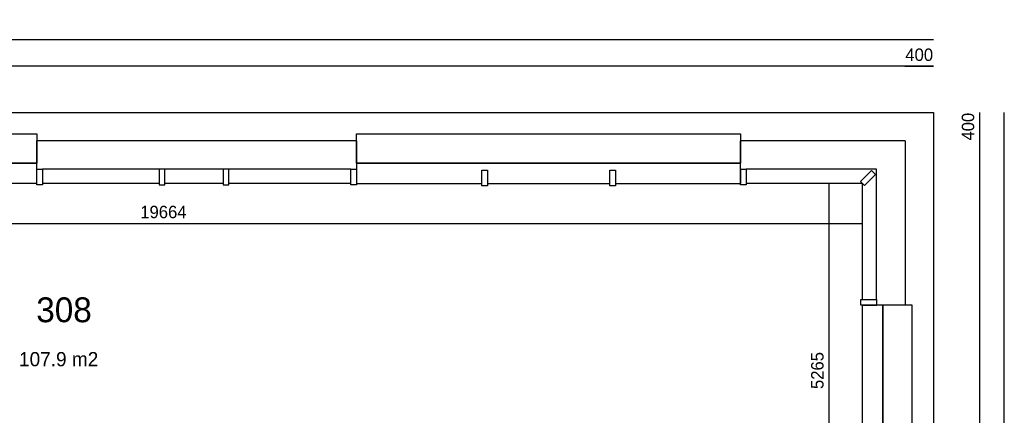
# Model space of a CAD drawing. Extents: x 425211 to 560437, y -104998 to -15578.
# Tile 33 of 33: x 528597 to 542448, y -21148 to -15578. Entities that reach past the tile are written whole.
import ezdxf

# ---------------------------------------------------------------- set-up
doc = ezdxf.new("R2010")
doc.units = 0
doc.header["$MEASUREMENT"] = 0
doc.header["$PDMODE"] = 35
doc.header["$PDSIZE"] = -0.5
doc.layers.get('0').update_dxf_attribs({"linetype": 'CONTINUOUS'})
doc.layers.get('DEFPOINTS').update_dxf_attribs({"linetype": 'CONTINUOUS'})
for name, color, linetype in [('AL21----_BUITENWAND', 252, 'CONTINUOUS'), ('AL31----_BUITENKOZIJN', 252, 'CONTINUOUS'), ('AM$1A---_MAATVOERING', 252, 'CONTINUOUS'), ('LAYER01', 252, 'CONTINUOUS'), ('M2', 252, 'CONTINUOUS')]:
    doc.layers.add(name, color=color, linetype=linetype)
doc.styles.add('B-01', font='b-gbp')
doc.dimstyles.new('BBA_STAND', dxfattribs={"dimtxt": 175, "dimasz": 1, "dimexe": 1, "dimexo": 0.001, "dimgap": 75, "dimtad": 1, "dimdec": 0, "dimzin": 0, "dimdsep": 46, "dimtxsty": 'B-01', "dimblk": 'NONE', "dimblk1": 'NONE', "dimblk2": 'PIJL1', "dimcen": 1, "dimse1": 1, "dimse2": 1, "dimclrd": 256, "dimclre": 1, "dimclrt": 256, "dimadec": 0, "dimazin": 0, "dimtfac": 1, "dimtdec": 0, "dimtmove": 0, "dimatfit": 0, "dimldrblk": 'PIJL1', "dimfxl": 1, "dimtolj": 1, "dimtzin": 0, "dimarcsym": 0})

# ---------------------------------------------------------------- blocks, each defined once
blk = doc.blocks.new('*D15')
at = {"layer": 'AM$1A---_MAATVOERING', "lineweight": -2, "transparency": 16777216}
blk.add_line((539982, -23149), (539982, -17884), dxfattribs=at)
at = {"layer": 'DEFPOINTS', "color": 0, "transparency": 16777216}
for p in [(539982, -17884), (540308, -17884), (540274, -23149)]:
    blk.add_point(p, dxfattribs=at)
at = {"layer": 'AM$1A---_MAATVOERING', "transparency": 16777216, "insert": (539819, -20517), "char_height": 175, "attachment_point": 5, "rotation": 90, "style": 'B-01'}
blk.add_mtext('\\A1;5265', dxfattribs=at)
blk = doc.blocks.new('_None')
blk = doc.blocks.new('PIJL1')
at = {"color": 1, "linetype": 'ByBlock'}
blk.add_line((0, 83), (0, -83), dxfattribs=at)
blk.add_solid([(-100, 17), (-100, -17), (0, 0)], dxfattribs=at)
blk = doc.blocks.new('*D16')
at = {"layer": 'AM$1A---_MAATVOERING', "lineweight": -2, "transparency": 16777216}
blk.add_line((520787, -18449), (540451, -18449), dxfattribs=at)
at = {"layer": 'DEFPOINTS', "color": 0, "transparency": 16777216}
for p in [(520787, -17904), (540451, -17884), (540451, -18449)]:
    blk.add_point(p, dxfattribs=at)
at = {"layer": 'AM$1A---_MAATVOERING', "transparency": 16777216, "insert": (530619, -18286), "char_height": 175, "attachment_point": 5, "style": 'B-01'}
blk.add_mtext('\\A1;19664', dxfattribs=at)
blk = doc.blocks.new('*D29')
at = {"layer": 'AM$1A---_MAATVOERING', "lineweight": -2, "transparency": 16777216}
blk.add_line((542101, -16884), (542101, -17284), dxfattribs=at)
at = {"layer": 'DEFPOINTS', "color": 0, "transparency": 16777216}
for p in [(541451, -16884), (541451, -17284), (542101, -17284)]:
    blk.add_point(p, dxfattribs=at)
at = {"layer": 'AM$1A---_MAATVOERING', "transparency": 16777216, "insert": (541938, -17084), "char_height": 175, "attachment_point": 5, "rotation": 90, "style": 'B-01'}
blk.add_mtext('\\A1;400', dxfattribs=at)
blk = doc.blocks.new('*D30')
at = {"layer": 'AM$1A---_MAATVOERING', "lineweight": -2, "transparency": 16777216}
blk.add_line((542101, -17284), (542101, -45312), dxfattribs=at)
at = {"layer": 'DEFPOINTS', "color": 0, "transparency": 16777216}
for p in [(541451, -17284), (541051, -45312), (542101, -45312)]:
    blk.add_point(p, dxfattribs=at)
at = {"layer": 'AM$1A---_MAATVOERING', "transparency": 16777216, "insert": (541938, -31298), "char_height": 175, "attachment_point": 5, "rotation": 90, "style": 'B-01'}
blk.add_mtext('\\A1;28028', dxfattribs=at)
blk = doc.blocks.new('*D32')
at = {"layer": 'AM$1A---_MAATVOERING', "lineweight": -2, "transparency": 16777216}
blk.add_line((542448, -45712), (542448, -16884), dxfattribs=at)
at = {"layer": 'DEFPOINTS', "color": 0, "transparency": 16777216}
for p in [(541451, -16884), (542448, -16884), (541451, -45712)]:
    blk.add_point(p, dxfattribs=at)
at = {"layer": 'AM$1A---_MAATVOERING', "transparency": 16777216, "insert": (542285, -31298), "char_height": 175, "attachment_point": 5, "rotation": 90, "style": 'B-01'}
blk.add_mtext('\\A1;28828', dxfattribs=at)
blk = doc.blocks.new('*D33')
at = {"layer": 'AM$1A---_MAATVOERING', "lineweight": -2, "transparency": 16777216}
blk.add_line((541051, -16234), (541451, -16234), dxfattribs=at)
at = {"layer": 'DEFPOINTS', "color": 0, "transparency": 16777216}
for p in [(541451, -16234), (541451, -16884), (541051, -17284)]:
    blk.add_point(p, dxfattribs=at)
at = {"layer": 'AM$1A---_MAATVOERING', "transparency": 16777216, "insert": (541251, -16072), "char_height": 175, "attachment_point": 5, "style": 'B-01'}
blk.add_mtext('\\A1;400', dxfattribs=at)
blk = doc.blocks.new('*D34')
at = {"layer": 'AM$1A---_MAATVOERING', "lineweight": -2, "transparency": 16777216}
blk.add_line((541451, -16234), (513023, -16234), dxfattribs=at)
at = {"layer": 'DEFPOINTS', "color": 0, "transparency": 16777216}
for p in [(513023, -16234), (541451, -16884), (513023, -17284)]:
    blk.add_point(p, dxfattribs=at)
at = {"layer": 'AM$1A---_MAATVOERING', "transparency": 16777216, "insert": (527237, -16072), "char_height": 175, "attachment_point": 5, "style": 'B-01'}
blk.add_mtext('\\A1;28428', dxfattribs=at)
blk = doc.blocks.new('*D36')
at = {"layer": 'AM$1A---_MAATVOERING', "lineweight": -2, "transparency": 16777216}
blk.add_line((512623, -15855), (541451, -15855), dxfattribs=at)
at = {"layer": 'DEFPOINTS', "color": 0, "transparency": 16777216}
for p in [(541451, -15855), (512623, -16884), (541451, -16884)]:
    blk.add_point(p, dxfattribs=at)
at = {"layer": 'AM$1A---_MAATVOERING', "transparency": 16777216, "insert": (527037, -15692), "char_height": 175, "attachment_point": 5, "style": 'B-01'}
blk.add_mtext('\\A1;28828', dxfattribs=at)

msp = doc.modelspace()

# ---------------------------------------------------------------- linework, layer by layer
at = {"layer": 'AL21----_BUITENWAND'}
for p, q in [((533337.4, -17284), (528837.4, -17284)), ((541051.4, -17284), (538737.4, -17284)), ((541051.4, -17284), (541051.4, -19598)), ((533257.4, -17684), (528917.4, -17684)), ((540651.4, -17684), (538817.4, -17684)), ((540651.4, -19518), (540651.4, -17684)), ((530557.4, -17884), (528917.4, -17884)), ((531457.4, -17884), (530637.4, -17884)), ((533257.4, -17884), (531537.4, -17884)), ((540451.4, -17884), (538817.4, -17884)), ((540451.4, -19518), (540451.4, -17884))]:
    msp.add_line(p, q, dxfattribs=at)
for points in [[(512623.4, -16884), (541451.4, -16884)], [(541451.4, -16884), (541451.4, -45712)]]:
    msp.add_lwpolyline(points, dxfattribs=at)
for points in [[(530557.4, -17684), (530557.4, -17904), (530637.4, -17904), (530637.4, -17684)], [(531457.4, -17684), (531457.4, -17904), (531537.4, -17904), (531537.4, -17684)], [(540635.2, -17756.7), (540578.7, -17700.2), (540423.1, -17855.7), (540479.7, -17912.3)]]:
    msp.add_lwpolyline(points, close=True, dxfattribs=at)
at = {"layer": 'AL31----_BUITENKOZIJN'}
for p, q in [((528837.4, -17684), (528837.4, -17284)), ((528837.4, -17684), (528837.4, -17284)), ((533337.4, -17284), (533337.4, -17684)), ((533337.4, -17284), (533337.4, -17684)), ((538737.4, -17684), (538737.4, -17284)), ((538737.4, -17684), (538737.4, -17284))]:
    msp.add_line(p, q, dxfattribs=at)
for points in [[(527037.4, -17184), (528837.4, -17184), (528837.4, -17598), (527037.4, -17598)], [(527037.4, -17184), (528837.4, -17184), (528837.4, -17598), (527037.4, -17598)], [(533337.4, -17184), (538737.4, -17184), (538737.4, -17598), (533337.4, -17598)], [(533337.4, -17184), (538737.4, -17184), (538737.4, -17598), (533337.4, -17598)], [(528837.4, -17684), (528917.4, -17684), (528917.4, -17904), (528837.4, -17904)], [(528837.4, -17684), (528917.4, -17684), (528917.4, -17904), (528837.4, -17904)], [(533257.4, -17684), (533337.4, -17684), (533337.4, -17904), (533257.4, -17904)], [(533257.4, -17684), (533337.4, -17684), (533337.4, -17904), (533257.4, -17904)], [(535097.4, -17698), (535177.4, -17698), (535177.4, -17918), (535097.4, -17918)], [(535097.4, -17698), (535177.4, -17698), (535177.4, -17918), (535097.4, -17918)], [(536897.4, -17698), (536977.4, -17698), (536977.4, -17918), (536897.4, -17918)], [(536897.4, -17698), (536977.4, -17698), (536977.4, -17918), (536897.4, -17918)], [(538737.4, -17684), (538817.4, -17684), (538817.4, -17904), (538737.4, -17904)], [(538737.4, -17684), (538817.4, -17684), (538817.4, -17904), (538737.4, -17904)], [(540651.4, -19518), (540651.4, -19598), (540431.4, -19598), (540431.4, -19518)], [(540651.4, -19518), (540651.4, -19598), (540431.4, -19598), (540431.4, -19518)], [(541151.4, -24998), (541151.4, -19598), (540737.4, -19598), (540737.4, -24998)], [(541151.4, -24998), (541151.4, -19598), (540737.4, -19598), (540737.4, -24998)]]:
    msp.add_lwpolyline(points, close=True, dxfattribs=at)
for points in [[(527037.4, -17598), (528837.4, -17598)], [(527037.4, -17598), (528837.4, -17598)], [(533337.4, -17598), (535137.4, -17598)], [(533337.4, -17598), (535137.4, -17598)], [(535137.4, -17598), (536937.4, -17598)], [(535137.4, -17598), (536937.4, -17598)], [(536937.4, -17598), (538737.4, -17598)], [(536937.4, -17598), (538737.4, -17598)], [(538737.4, -17684), (538737.4, -17884)], [(538737.4, -17684), (538737.4, -17884)], [(528837.4, -17884), (527037.4, -17884)], [(528837.4, -17884), (527037.4, -17884)], [(533337.4, -17884), (535097.4, -17884)], [(533337.4, -17884), (535097.4, -17884)], [(535177.4, -17884), (536897.4, -17884)], [(535177.4, -17884), (536897.4, -17884)], [(536977.4, -17884), (538737.4, -17884)], [(536977.4, -17884), (538737.4, -17884)], [(540451.4, -21358), (540451.4, -19598)], [(540451.4, -21358), (540451.4, -19598)], [(540451.4, -19598), (540651.4, -19598)], [(540451.4, -19598), (540651.4, -19598)], [(541051.4, -19598), (540651.4, -19598)], [(541051.4, -19598), (540651.4, -19598)], [(540737.4, -21398), (540737.4, -19598)], [(540737.4, -21398), (540737.4, -19598)]]:
    msp.add_lwpolyline(points, dxfattribs=at)

# ---------------------------------------------------------------- texts
at = {"layer": 'LAYER01', "style": 'B-01'}
msp.add_text('308', height=350, rotation=0, dxfattribs=at).set_placement((528830.4, -19837))
at = {"layer": 'M2', "insert": (528588, -20257), "char_height": 200, "width": 1805, "attachment_point": 1, "style": 'B-01'}
msp.add_mtext('107.9 m2', dxfattribs=at)

# ---------------------------------------------------------------- dimensions: what is measured, and where the dimension line sits
at = {"layer": 'AM$1A---_MAATVOERING'}
for base, p1, p2, picture, middle in [((541451.4, -15855), (512623.4, -16884), (541451.4, -16884), '*D36', (527037.4, -15692.5)), ((540451.4, -18449), (520787.4, -17904), (540451.4, -17884), '*D16', (530619.4, -18286.5))]:
    dim = msp.add_linear_dim(base=base, p1=p1, p2=p2, dimstyle='BBA_STAND', dxfattribs=at)
    dim.commit()
    dim.dimension.update_dxf_attribs({"geometry": picture, "text_midpoint": middle})
dim = msp.add_linear_dim(base=(513023.4, -16234.5), p1=(541451.4, -16884), p2=(513023.4, -17284), dimstyle='BBA_STAND', override={"dimtmove": 1}, dxfattribs=at)
dim.commit()
dim.dimension.update_dxf_attribs({"geometry": '*D34', "text_midpoint": (527237.4, -16072)})
dim = msp.add_linear_dim(base=(541451.4, -16234.5), p1=(541051.4, -17284), p2=(541451.4, -16884), dimstyle='BBA_STAND', dxfattribs=at)
dim.commit()
dim.dimension.update_dxf_attribs({"geometry": '*D33', "text_midpoint": (541251.4, -16234.5), "dimtype": 160})
dim = msp.add_linear_dim(base=(542101, -17284), p1=(541451.4, -16884), p2=(541451.4, -17284), angle=270, dimstyle='BBA_STAND', dxfattribs=at)
dim.commit()
dim.dimension.update_dxf_attribs({"geometry": '*D29', "text_midpoint": (542101, -17084), "dimtype": 160})
for base, p1, p2, picture, middle in [((542448, -16884), (541451.4, -45712), (541451.4, -16884), '*D32', (542285.5, -31298)), ((539982, -17884), (540274.4, -23149), (540308.4, -17884), '*D15', (539819.5, -20516.5))]:
    dim = msp.add_linear_dim(base=base, p1=p1, p2=p2, angle=270, dimstyle='BBA_STAND', dxfattribs=at)
    dim.commit()
    dim.dimension.update_dxf_attribs({"geometry": picture, "text_midpoint": middle})
dim = msp.add_linear_dim(base=(542101, -45312), p1=(541451.4, -17284), p2=(541051.4, -45312), angle=270, dimstyle='BBA_STAND', override={"dimtmove": 1}, dxfattribs=at)
dim.commit()
dim.dimension.update_dxf_attribs({"geometry": '*D30', "text_midpoint": (541938.5, -31298)})

doc.saveas('drawing.dxf')
